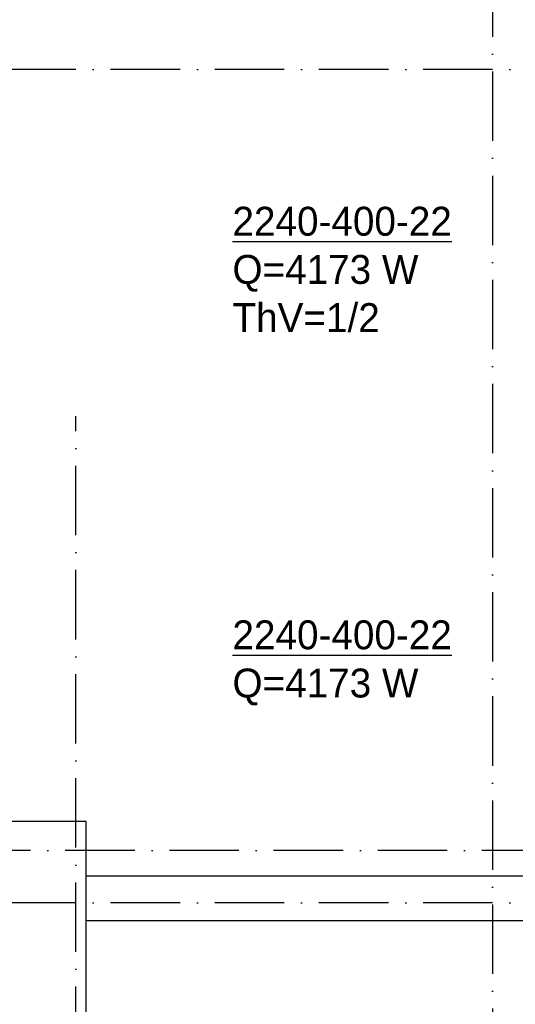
# Model space of a CAD drawing. Extents: x -36528 to 124080, y 290752 to 374852.
# Tile 31 of 66: x 40159 to 44442, y 335591 to 344103. Entities that reach past the tile are written whole.
import ezdxf

# ---------------------------------------------------------------- set-up
doc = ezdxf.new("R2010")
doc.units = 0
doc.header["$LTSCALE"] = 100
doc.linetypes.add('DASHDOT', pattern=[9, 6, -1.5, 0, -1.5])
doc.layers.get('0').update_dxf_attribs({"linetype": 'CONTINUOUS'})
for name, color, linetype in [('AL$1----_ALGEMEEN', 7, 'CONTINUOUS'), ('AL$7----_STRAMIEN', 1, 'DASHDOT'), ('WI561---', 1, 'CONTINUOUS')]:
    doc.layers.add(name, color=color, linetype=linetype)
doc.styles.add('BURO-025', font='BUROFONT.shx', dxfattribs={"height": 250})

# ---------------------------------------------------------------- blocks, each defined once
blk = doc.blocks.new('CVRINFO2')
at = {"color": 0, "linetype": 'CONTINUOUS', "style": 'BURO-025'}
for tag, p in [('CV_TEXT125', (0, 0)), ('CV_TEXT225', (0, -4.167)), ('CV_TEXT325', (0, -8.333)), ('CV_TEXT425', (0, -12.5))]:
    blk.add_attdef(tag, p, '', height=2.5, dxfattribs=at)

msp = doc.modelspace()

# ---------------------------------------------------------------- linework, layer by layer
at = {"layer": 'AL$1----_ALGEMEEN', "color": 8}
for p, q in [((40734.348, 337171.726), (15354.348, 337171.726)), ((40734.348, 329021.726), (40734.348, 337171.726)), ((40734.348, 336311.726), (40734.348, 336701.726)), ((40734.348, 336701.726), (44824.701, 336701.726)), ((44824.701, 336311.726), (40734.348, 336311.726))]:
    msp.add_line(p, q, dxfattribs=at)
at = {"layer": 'AL$7----_STRAMIEN', "color": 1}
for points in [[(44244.348, 371557.882), (44244.348, 333471.726)], [(107252.264, 343671.726), (7571.984, 343671.726)], [(106860.706, 336921.726), (-31631.746, 336921.726)], [(107252.264, 336471.726), (-32545.031, 336465.612)]]:
    msp.add_lwpolyline(points, dxfattribs=at)
at = {"layer": 'AL$7----_STRAMIEN'}
msp.add_lwpolyline([(40644.348, 302741.907), (40644.348, 340675.116)], dxfattribs=at)

# ---------------------------------------------------------------- block references
at = {"layer": 'WI561---'}
ref = msp.add_blockref('CVRINFO2', (41997.928, 342236.035), dxfattribs=dict(at, xscale=100, yscale=100, zscale=100))
ref.add_attrib('CV_TEXT125', '%%u2240-400-22', (41997.928, 342236.035), dxfattribs={"layer": '0', "color": 2, "linetype": 'CONTINUOUS', "height": 250, "style": 'BURO-025'})
ref.add_attrib('CV_TEXT225', 'Q=4173 W', (41997.928, 341819.369), dxfattribs={"layer": '0', "color": 2, "linetype": 'CONTINUOUS', "height": 250, "style": 'BURO-025'})
ref.add_attrib('CV_TEXT325', 'ThV=1/2', (41997.928, 341402.702), dxfattribs={"layer": '0', "color": 2, "linetype": 'CONTINUOUS', "height": 250, "style": 'BURO-025'})
ref = msp.add_blockref('CVRINFO2', (41997.928, 338660.395), dxfattribs=dict(at, xscale=100, yscale=100, zscale=100))
ref.add_attrib('CV_TEXT125', '%%u2240-400-22', (41997.928, 338660.395), dxfattribs={"layer": '0', "color": 2, "linetype": 'CONTINUOUS', "height": 250, "style": 'BURO-025'})
ref.add_attrib('CV_TEXT225', 'Q=4173 W', (41997.928, 338243.729), dxfattribs={"layer": '0', "color": 2, "linetype": 'CONTINUOUS', "height": 250, "style": 'BURO-025'})

doc.saveas('drawing.dxf')
